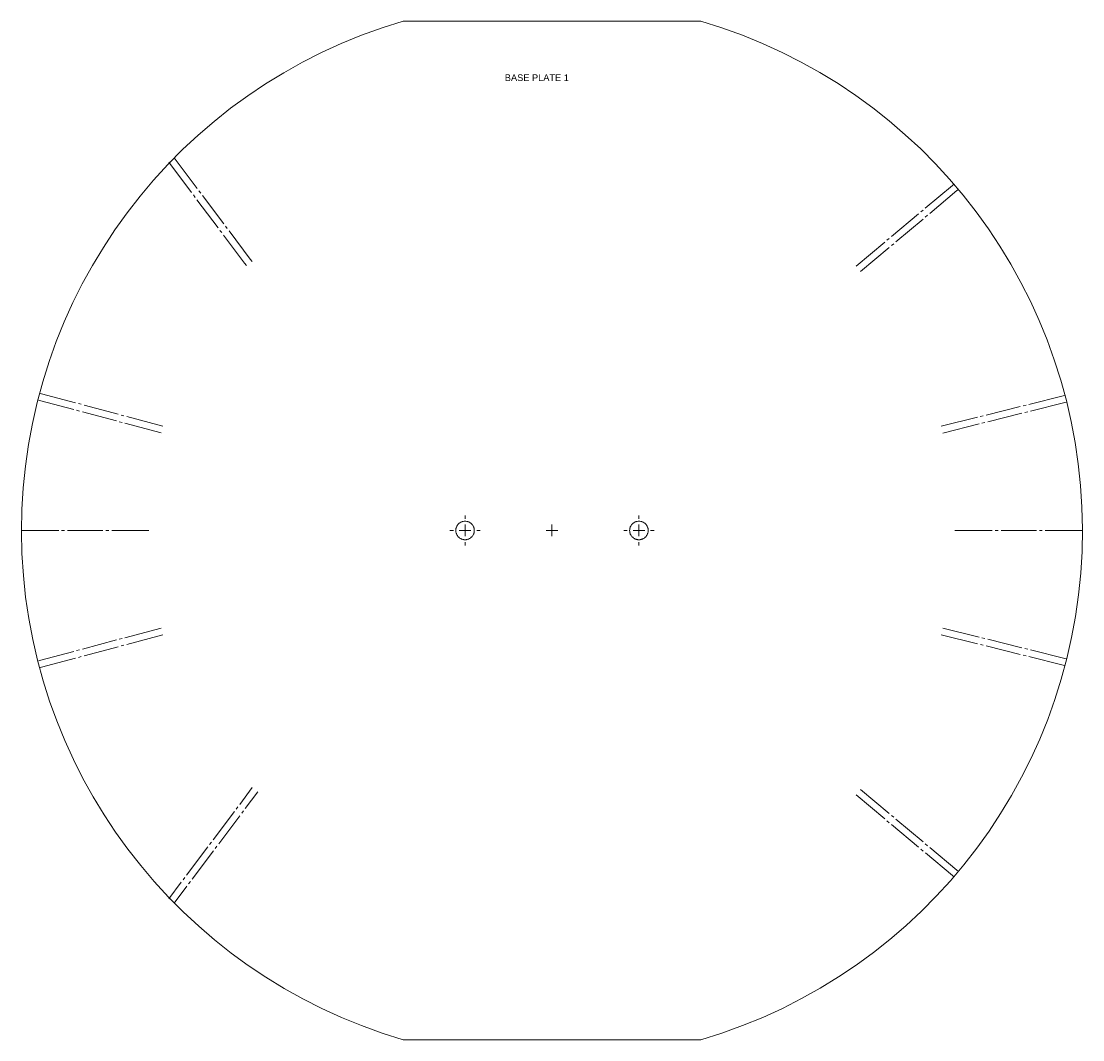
# Model space of a CAD drawing. Header units: millimetres. Extents: x 36 to 573, y 6 to 800.
# Tile 2 of 2: x 55 to 513, y 360 to 800. Entities that reach past the tile are written whole.
import ezdxf

# ---------------------------------------------------------------- set-up
doc = ezdxf.new("R2010")
doc.units = ezdxf.units.MM
doc.header["$MEASUREMENT"] = 0
doc.layers.get('0').update_dxf_attribs({"linetype": 'CONTINUOUS'})
doc.styles.add('Arial0', font='arial.ttf', dxfattribs={"height": 7.794})

msp = doc.modelspace()

# ---------------------------------------------------------------- linework, layer by layer
at = {"color": 0, "linetype": 'Continuous', "lineweight": 9, "true_color": 0x000007}
for p, q in [((348.36, 799.84), (219.91, 799.84)), ((118.76, 739.04), (128.65, 725.9)), ((121.17, 740.85), (131.06, 727.72)), ((445.19, 719.22), (456.9, 729.04)), ((456.9, 729.04), (457.53, 729.57)), ((129.41, 724.88), (130.2, 723.85)), ((131.82, 726.7), (132.62, 725.7)), ((133.38, 724.68), (142.51, 712.47)), ((447.14, 716.94), (458.82, 726.76)), ((458.82, 726.76), (459.48, 727.29)), ((130.96, 722.86), (140.09, 710.65)), ((430.6, 706.98), (442.28, 716.77)), ((432.55, 704.7), (444.23, 714.49)), ((443.24, 717.6), (444.23, 718.39)), ((445.19, 715.32), (446.18, 716.14)), ((143.27, 711.45), (144.06, 710.45)), ((140.85, 709.63), (141.65, 708.63)), ((142.41, 707.61), (151.54, 695.44)), ((144.82, 709.43), (153.95, 697.26)), ((428.65, 705.36), (429.64, 706.15)), ((415.35, 694.18), (427.69, 704.53)), ((417.3, 691.9), (429.61, 702.25)), ((430.6, 703.04), (431.56, 703.87)), ((153.95, 697.26), (154.71, 696.26)), ((151.54, 695.44), (152.3, 694.44)), ((63.84, 639.17), (63.05, 639.4)), ((78.56, 635.23), (63.84, 639.17)), ((489.88, 634.57), (504.66, 638.24)), ((504.66, 638.24), (505.46, 638.47)), ((63.08, 636.29), (62.29, 636.49)), ((77.8, 632.35), (63.08, 636.29)), ((81.05, 634.6), (79.79, 634.9)), ((96.99, 630.3), (82.27, 634.24)), ((471.39, 629.94), (486.17, 633.64)), ((487.4, 633.94), (488.65, 634.24)), ((490.61, 631.66), (505.39, 635.33)), ((505.39, 635.33), (506.19, 635.53)), ((80.28, 631.69), (79.03, 632.02)), ((96.2, 627.42), (81.51, 631.36)), ((99.44, 629.64), (98.21, 629.97)), ((116.21, 625.14), (100.66, 629.31)), ((452.07, 625.14), (467.68, 629.01)), ((468.91, 629.34), (470.13, 629.64)), ((472.11, 627.03), (486.9, 630.7)), ((488.16, 631.03), (489.38, 631.33)), ((98.68, 626.76), (97.45, 627.06)), ((115.45, 622.23), (99.9, 626.43)), ((452.83, 622.2), (468.41, 626.1)), ((469.63, 626.43), (470.89, 626.73)), ((246.64, 585.15), (246.64, 586.67)), ((321.63, 585.15), (321.63, 586.67)), ((246.64, 580.15), (246.64, 582.67)), ((284.12, 580.15), (284.12, 582.67)), ((321.63, 580.15), (321.63, 582.67)), ((55.24, 580.15), (71.32, 580.15)), ((72.58, 580.15), (73.87, 580.15)), ((75.12, 580.15), (90.37, 580.15)), ((91.63, 580.15), (92.92, 580.15)), ((241.61, 580.15), (240.13, 580.15)), ((246.64, 580.15), (244.13, 580.15)), ((246.64, 580.15), (246.64, 577.64)), ((246.64, 580.15), (249.12, 580.15)), ((251.64, 580.15), (253.13, 580.15)), ((284.12, 580.15), (281.64, 580.15)), ((284.12, 580.15), (284.12, 577.64)), ((284.12, 580.15), (286.64, 580.15)), ((316.64, 580.15), (315.15, 580.15)), ((321.63, 580.15), (319.15, 580.15)), ((321.63, 580.15), (321.63, 577.64)), ((321.63, 580.15), (324.15, 580.15)), ((326.66, 580.15), (328.15, 580.15)), ((457.99, 580.15), (474.07, 580.15)), ((475.36, 580.15), (476.61, 580.15)), ((477.87, 580.15), (493.12, 580.15)), ((494.41, 580.15), (495.67, 580.15)), ((246.64, 575.12), (246.64, 573.64)), ((321.63, 575.12), (321.63, 573.64)), ((115.45, 538.04), (99.9, 533.91)), ((452.83, 538.08), (468.41, 534.21)), ((96.2, 532.92), (81.51, 528.98)), ((98.68, 533.58), (97.45, 533.25)), ((116.21, 535.16), (100.66, 531)), ((452.1, 535.16), (467.71, 531.29)), ((469.63, 533.91), (470.89, 533.61)), ((472.11, 533.28), (486.9, 529.61)), ((77.8, 527.99), (63.08, 524.05)), ((80.28, 528.61), (79.03, 528.32)), ((96.99, 530.04), (82.27, 526.07)), ((99.44, 530.67), (98.21, 530.33)), ((468.94, 530.96), (470.16, 530.67)), ((471.39, 530.37), (486.17, 526.7)), ((488.16, 529.28), (489.38, 528.98)), ((490.61, 528.68), (505.39, 524.98)), ((63.08, 524.05), (62.29, 523.82)), ((78.56, 525.11), (63.84, 521.14)), ((81.05, 525.74), (79.79, 525.41)), ((487.4, 526.4), (488.65, 526.1)), ((489.88, 525.77), (504.66, 522.1)), ((505.39, 524.98), (506.19, 524.78)), ((63.84, 521.14), (63.05, 520.91)), ((504.66, 522.1), (505.49, 521.87)), ((149.39, 461.99), (154.85, 469.24)), ((151.8, 460.17), (157.26, 467.42)), ((417.3, 468.41), (429.61, 458.06)), ((415.38, 466.09), (427.69, 455.77)), ((137.94, 446.78), (147.11, 458.95)), ((147.87, 459.94), (148.63, 460.97)), ((150.28, 458.15), (151.04, 459.18)), ((140.36, 444.96), (149.49, 457.13)), ((428.65, 454.95), (429.64, 454.12)), ((430.6, 457.26), (431.56, 456.43)), ((432.55, 455.61), (444.23, 445.82)), ((430.6, 453.33), (442.31, 443.53)), ((136.42, 444.72), (137.18, 445.75)), ((445.19, 444.99), (446.18, 444.16)), ((126.5, 431.53), (135.66, 443.7)), ((128.91, 429.74), (138.04, 441.91)), ((138.8, 442.94), (139.6, 443.93)), ((443.27, 442.71), (444.23, 441.88)), ((445.22, 441.05), (456.9, 431.29)), ((447.14, 443.37), (458.82, 433.58)), ((124.98, 429.51), (125.74, 430.53)), ((456.9, 431.29), (457.53, 430.76)), ((458.82, 433.58), (459.48, 433.05)), ((118.76, 421.24), (124.21, 428.48)), ((121.17, 419.45), (126.6, 426.7)), ((127.36, 427.72), (128.12, 428.71)), ((219.91, 360.47), (348.36, 360.47))]:
    msp.add_line(p, q, dxfattribs=at)
for points in [[(242.94, 581.71), (242.87, 581.61), (242.87, 581.54), (242.87, 581.51), (242.84, 581.48), (242.81, 581.44), (242.81, 581.38), (242.81, 581.31)], [(243.53, 582.7), (243.5, 582.67), (243.47, 582.63), (243.43, 582.6), (243.4, 582.53), (243.37, 582.5), (243.33, 582.44), (243.3, 582.4)], [(244.39, 583.49), (244.36, 583.46), (244.29, 583.43), (244.23, 583.36), (244.19, 583.36), (244.16, 583.33), (244.13, 583.3), (244.1, 583.26)], [(245.45, 583.99), (245.42, 583.99), (245.32, 583.96), (245.29, 583.92), (245.22, 583.92), (245.19, 583.89), (245.12, 583.89), (245.09, 583.86)], [(248.16, 583.86), (248.1, 583.89), (248.07, 583.89), (248, 583.92), (247.97, 583.92), (247.93, 583.96), (247.83, 583.99), (247.77, 583.99)], [(249.16, 583.26), (249.12, 583.3), (249.09, 583.33), (249.06, 583.36), (248.99, 583.36), (248.96, 583.43), (248.89, 583.46), (248.86, 583.49)], [(249.95, 582.4), (249.92, 582.44), (249.88, 582.47), (249.88, 582.5), (249.82, 582.53), (249.82, 582.6), (249.75, 582.63), (249.75, 582.67), (249.72, 582.7)], [(250.45, 581.31), (250.45, 581.38), (250.41, 581.44), (250.41, 581.48), (250.38, 581.51), (250.38, 581.54), (250.35, 581.61), (250.31, 581.71)], [(317.93, 581.71), (317.9, 581.61), (317.86, 581.54), (317.86, 581.51), (317.86, 581.48), (317.83, 581.44), (317.8, 581.38), (317.8, 581.31)], [(318.53, 582.7), (318.49, 582.67), (318.49, 582.63), (318.46, 582.6), (318.43, 582.53), (318.39, 582.5), (318.33, 582.44), (318.29, 582.4)], [(319.39, 583.49), (319.39, 583.46), (319.29, 583.43), (319.25, 583.36), (319.22, 583.36), (319.15, 583.33), (319.12, 583.3), (319.09, 583.26)], [(320.48, 583.99), (320.41, 583.99), (320.34, 583.96), (320.28, 583.92), (320.25, 583.92), (320.18, 583.89), (320.15, 583.89), (320.08, 583.86)], [(323.16, 583.86), (323.12, 583.89), (323.09, 583.89), (323.02, 583.92), (322.99, 583.92), (322.92, 583.96), (322.86, 583.99), (322.79, 583.99)], [(324.15, 583.26), (324.15, 583.3), (324.08, 583.33), (324.05, 583.36), (324.02, 583.36), (323.98, 583.43), (323.88, 583.46), (323.85, 583.49)], [(324.98, 582.4), (324.91, 582.44), (324.88, 582.5), (324.84, 582.53), (324.81, 582.6), (324.78, 582.63), (324.74, 582.67), (324.74, 582.7)], [(325.44, 581.31), (325.44, 581.38), (325.44, 581.44), (325.41, 581.48), (325.37, 581.51), (325.37, 581.54), (325.37, 581.61), (325.34, 581.71)], [(94.18, 580.15), (109.43, 580.15), (110.25, 580.15)], [(242.81, 579.03), (242.81, 578.96), (242.87, 578.83), (242.87, 578.8), (242.87, 578.73), (242.94, 578.63)], [(243.3, 577.94), (243.33, 577.9), (243.37, 577.84), (243.4, 577.77), (243.43, 577.74), (243.47, 577.71), (243.5, 577.67), (243.53, 577.64)], [(244.1, 577.08), (244.13, 577.04), (244.16, 577.01), (244.19, 576.98), (244.23, 576.98), (244.29, 576.91), (244.33, 576.91), (244.36, 576.88), (244.39, 576.84)], [(248.86, 576.84), (248.89, 576.88), (248.93, 576.91), (248.96, 576.91), (248.99, 576.98), (249.06, 576.98), (249.09, 577.01), (249.12, 577.04), (249.16, 577.08)], [(249.72, 577.64), (249.75, 577.67), (249.75, 577.71), (249.82, 577.74), (249.82, 577.77), (249.88, 577.84), (249.88, 577.87), (249.92, 577.9), (249.95, 577.94)], [(250.31, 578.63), (250.35, 578.73), (250.38, 578.8), (250.38, 578.83), (250.41, 578.86), (250.41, 578.9), (250.45, 578.96), (250.45, 579.03)], [(250.55, 579.39), (250.55, 579.43), (250.58, 579.49), (250.58, 579.59), (250.58, 579.62), (250.58, 579.72), (250.61, 579.79), (250.61, 580.12), (250.65, 580.19), (250.61, 580.22), (250.61, 580.55), (250.58, 580.62), (250.58, 580.72), (250.58, 580.75), (250.58, 580.85), (250.55, 580.91), (250.55, 580.95)], [(317.8, 579.03), (317.8, 578.96), (317.86, 578.83), (317.86, 578.8), (317.9, 578.73), (317.93, 578.63)], [(318.29, 577.94), (318.33, 577.9), (318.39, 577.84), (318.43, 577.77), (318.46, 577.74), (318.49, 577.71), (318.49, 577.67), (318.53, 577.64)], [(319.09, 577.08), (319.12, 577.04), (319.15, 577.01), (319.22, 576.98), (319.25, 576.98), (319.29, 576.91), (319.32, 576.91), (319.39, 576.88), (319.39, 576.84)], [(323.85, 576.84), (323.88, 576.88), (323.92, 576.91), (323.98, 576.91), (324.02, 576.98), (324.05, 576.98), (324.08, 577.01), (324.15, 577.04), (324.15, 577.08)], [(324.74, 577.64), (324.74, 577.67), (324.78, 577.71), (324.81, 577.74), (324.84, 577.77), (324.88, 577.84), (324.91, 577.9), (324.98, 577.94)], [(325.34, 578.63), (325.37, 578.73), (325.37, 578.8), (325.37, 578.83), (325.44, 578.96), (325.44, 579.03)], [(325.57, 579.39), (325.57, 579.43), (325.57, 579.49), (325.57, 579.59), (325.6, 579.62), (325.6, 579.72), (325.64, 579.79), (325.64, 580.12), (325.64, 580.19), (325.64, 580.22), (325.64, 580.55), (325.6, 580.62), (325.6, 580.72), (325.57, 580.75), (325.57, 580.85), (325.57, 580.91), (325.57, 580.95)], [(496.92, 580.15), (512.17, 580.15), (513, 580.15)], [(245.09, 576.48), (245.12, 576.45), (245.19, 576.45), (245.22, 576.41), (245.29, 576.41), (245.32, 576.38), (245.35, 576.38), (245.42, 576.35), (245.45, 576.35)], [(245.85, 576.25), (245.88, 576.25), (245.95, 576.22), (246.05, 576.22), (246.08, 576.18), (246.18, 576.18), (246.25, 576.18), (246.58, 576.18), (246.64, 576.15), (246.68, 576.18), (247.01, 576.18), (247.04, 576.18), (247.17, 576.18), (247.21, 576.22), (247.3, 576.22), (247.34, 576.25), (247.4, 576.25)], [(247.77, 576.35), (247.83, 576.35), (247.87, 576.38), (247.93, 576.38), (247.97, 576.41), (248, 576.41), (248.07, 576.45), (248.1, 576.45), (248.16, 576.48)], [(320.08, 576.48), (320.15, 576.45), (320.18, 576.45), (320.25, 576.41), (320.28, 576.41), (320.34, 576.38), (320.38, 576.38), (320.41, 576.35), (320.48, 576.35)], [(320.87, 576.25), (320.91, 576.25), (320.94, 576.22), (321.04, 576.22), (321.11, 576.18), (321.2, 576.18), (321.24, 576.18), (321.57, 576.18), (321.63, 576.15), (321.67, 576.18), (322.03, 576.18), (322.06, 576.18), (322.16, 576.18), (322.2, 576.22), (322.33, 576.22), (322.36, 576.25), (322.4, 576.25)], [(322.79, 576.35), (322.86, 576.35), (322.89, 576.38), (322.92, 576.38), (322.99, 576.41), (323.02, 576.41), (323.09, 576.45), (323.12, 576.45), (323.16, 576.48)]]:
    msp.add_lwpolyline(points, dxfattribs=at)
for points, knots in [([(219.91, 799.84), (122.06, 771.16), (55.14, 681.64), (55.24, 579.66), (55.24, 579.66), (55.57, 478.07), (122.43, 389.08), (219.91, 360.5)], [0, 0, 0, 0, 0.125, 0.125, 0.125, 0.125, 1, 1, 1, 1]), ([(348.36, 360.47), (446.21, 389.22), (513.13, 478.7), (513, 580.68), (513, 580.68), (512.7, 682.24), (445.82, 771.29), (348.36, 799.84)], [0, 0, 0, 0, 0.125, 0.125, 0.125, 0.125, 1, 1, 1, 1]), ([(244.1, 583.26), (243.96, 583.16), (243.9, 583.1), (243.8, 583), (243.8, 583), (243.7, 582.9), (243.63, 582.83), (243.53, 582.7)], [0, 0, 0, 0, 0.125, 0.125, 0.125, 0.125, 1, 1, 1, 1]), ([(246.64, 584.16), (246.31, 584.16), (246.15, 584.16), (245.85, 584.09), (245.85, 584.09), (245.75, 584.06), (245.55, 584.06), (245.45, 583.99)], [0, 0, 0, 0, 0.125, 0.125, 0.125, 0.125, 1, 1, 1, 1]), ([(247.77, 583.99), (247.7, 584.06), (247.5, 584.06), (247.4, 584.09), (247.4, 584.09), (247.11, 584.16), (246.94, 584.16), (246.61, 584.16)], [0, 0, 0, 0, 0.125, 0.125, 0.125, 0.125, 1, 1, 1, 1]), ([(249.72, 582.7), (249.62, 582.83), (249.55, 582.9), (249.45, 583), (249.45, 583), (249.32, 583.1), (249.29, 583.16), (249.16, 583.26)], [0, 0, 0, 0, 0.125, 0.125, 0.125, 0.125, 1, 1, 1, 1]), ([(319.09, 583.26), (318.99, 583.16), (318.92, 583.1), (318.79, 583), (318.79, 583), (318.69, 582.9), (318.62, 582.83), (318.53, 582.7)], [0, 0, 0, 0, 0.125, 0.125, 0.125, 0.125, 1, 1, 1, 1]), ([(321.63, 584.16), (321.34, 584.16), (321.17, 584.16), (320.87, 584.09), (320.87, 584.09), (320.74, 584.06), (320.58, 584.06), (320.48, 583.99)], [0, 0, 0, 0, 0.125, 0.125, 0.125, 0.125, 1, 1, 1, 1]), ([(322.79, 583.99), (322.69, 584.06), (322.49, 584.06), (322.4, 584.09), (322.4, 584.09), (322.1, 584.16), (321.93, 584.16), (321.63, 584.16)], [0, 0, 0, 0, 0.125, 0.125, 0.125, 0.125, 1, 1, 1, 1]), ([(324.74, 582.7), (324.64, 582.83), (324.58, 582.9), (324.45, 583), (324.45, 583), (324.35, 583.1), (324.28, 583.16), (324.15, 583.26)], [0, 0, 0, 0, 0.125, 0.125, 0.125, 0.125, 1, 1, 1, 1]), ([(242.81, 581.31), (242.74, 581.24), (242.74, 581.05), (242.71, 580.95), (242.71, 580.95), (242.64, 580.65), (242.61, 580.48), (242.64, 580.15), (242.64, 580.15), (242.61, 579.86), (242.64, 579.69), (242.71, 579.39), (242.71, 579.39), (242.74, 579.29), (242.74, 579.09), (242.81, 579.03)], [0, 0, 0, 0, 0.0625, 0.0625, 0.0625, 0.0625, 0.125, 0.125, 0.125, 0.125, 0.1875, 0.1875, 0.1875, 0.1875, 1, 1, 1, 1]), ([(243.53, 577.64), (243.63, 577.51), (243.7, 577.44), (243.8, 577.34), (243.8, 577.34), (243.9, 577.24), (243.96, 577.18), (244.1, 577.08)], [0, 0, 0, 0, 0.125, 0.125, 0.125, 0.125, 1, 1, 1, 1]), ([(249.16, 577.08), (249.29, 577.18), (249.32, 577.24), (249.45, 577.34), (249.45, 577.34), (249.55, 577.44), (249.62, 577.51), (249.72, 577.64)], [0, 0, 0, 0, 0.125, 0.125, 0.125, 0.125, 1, 1, 1, 1]), ([(317.8, 581.31), (317.76, 581.24), (317.73, 581.05), (317.7, 580.95), (317.7, 580.95), (317.67, 580.65), (317.63, 580.48), (317.63, 580.15), (317.63, 580.15), (317.63, 579.86), (317.67, 579.69), (317.7, 579.39), (317.7, 579.39), (317.73, 579.29), (317.76, 579.09), (317.8, 579.03)], [0, 0, 0, 0, 0.0625, 0.0625, 0.0625, 0.0625, 0.125, 0.125, 0.125, 0.125, 0.1875, 0.1875, 0.1875, 0.1875, 1, 1, 1, 1]), ([(318.53, 577.64), (318.62, 577.51), (318.69, 577.44), (318.79, 577.34), (318.79, 577.34), (318.92, 577.24), (318.99, 577.18), (319.09, 577.08)], [0, 0, 0, 0, 0.125, 0.125, 0.125, 0.125, 1, 1, 1, 1]), ([(324.15, 577.08), (324.28, 577.18), (324.35, 577.24), (324.45, 577.34), (324.45, 577.34), (324.58, 577.44), (324.64, 577.51), (324.74, 577.64)], [0, 0, 0, 0, 0.125, 0.125, 0.125, 0.125, 1, 1, 1, 1])]:
    msp.add_open_spline(points, degree=3, knots=knots, dxfattribs=at)
for points in [[(243.3, 582.4), (243.1, 582.14), (243.07, 581.97), (242.94, 581.71)], [(245.09, 583.86), (244.82, 583.73), (244.66, 583.66), (244.39, 583.49)], [(248.86, 583.49), (248.59, 583.66), (248.43, 583.73), (248.16, 583.86)], [(250.31, 581.71), (250.18, 581.97), (250.12, 582.14), (249.95, 582.4)], [(318.29, 582.4), (318.13, 582.14), (318.06, 581.97), (317.93, 581.71)], [(320.08, 583.86), (319.82, 583.73), (319.65, 583.66), (319.39, 583.49)], [(323.85, 583.49), (323.59, 583.66), (323.45, 583.73), (323.16, 583.86)], [(325.34, 581.71), (325.17, 581.97), (325.14, 582.14), (324.98, 582.4)], [(242.94, 578.63), (243.07, 578.37), (243.1, 578.2), (243.3, 577.94)], [(249.95, 577.94), (250.12, 578.2), (250.18, 578.37), (250.31, 578.63)], [(250.55, 580.95), (250.51, 581.05), (250.51, 581.24), (250.45, 581.31)], [(250.45, 579.03), (250.51, 579.09), (250.51, 579.29), (250.55, 579.39)], [(317.93, 578.63), (318.06, 578.37), (318.13, 578.2), (318.29, 577.94)], [(324.98, 577.94), (325.14, 578.2), (325.17, 578.37), (325.34, 578.63)], [(325.57, 580.95), (325.5, 581.05), (325.5, 581.24), (325.44, 581.31)], [(325.44, 579.03), (325.5, 579.09), (325.5, 579.29), (325.57, 579.39)], [(244.39, 576.84), (244.66, 576.68), (244.82, 576.61), (245.09, 576.48)], [(245.45, 576.35), (245.55, 576.28), (245.75, 576.28), (245.85, 576.25)], [(247.4, 576.25), (247.5, 576.28), (247.7, 576.28), (247.77, 576.35)], [(248.16, 576.48), (248.43, 576.61), (248.59, 576.68), (248.86, 576.84)], [(319.39, 576.84), (319.65, 576.68), (319.82, 576.61), (320.08, 576.48)], [(320.48, 576.35), (320.58, 576.28), (320.74, 576.28), (320.87, 576.25)], [(322.4, 576.25), (322.49, 576.28), (322.69, 576.28), (322.79, 576.35)], [(323.16, 576.48), (323.45, 576.61), (323.59, 576.68), (323.85, 576.84)]]:
    msp.add_open_spline(points, degree=3, dxfattribs=at)

# ---------------------------------------------------------------- texts
at = {"color": 0, "true_color": 0x000007, "style": 'Arial0'}
msp.add_text('BASE PLATE 1', height=2.8498, dxfattribs=at).set_placement((263.78, 774.06))

doc.saveas('drawing.dxf')
